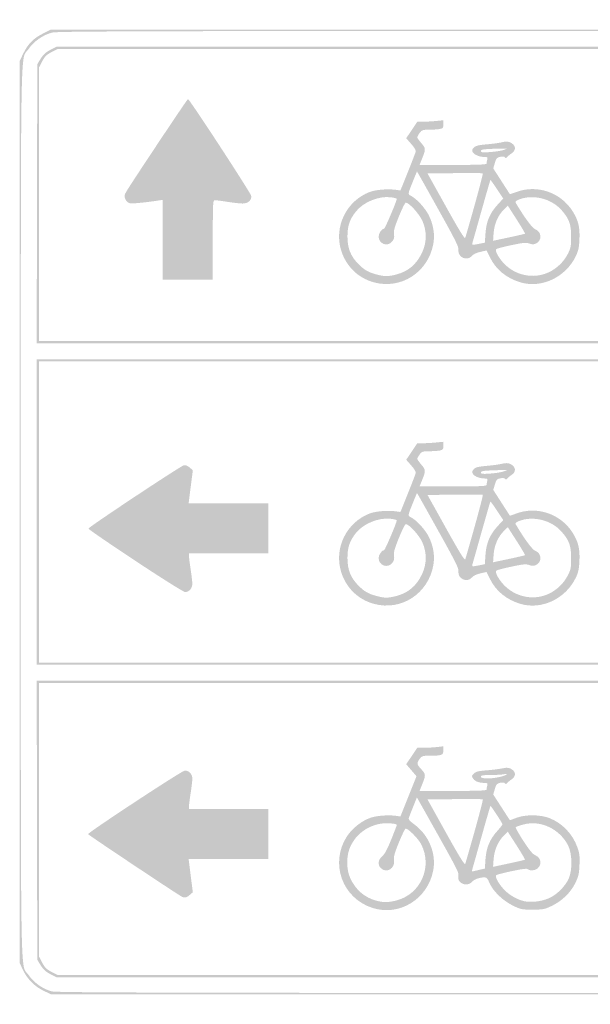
# Model space of a CAD drawing. Header units: inches. Extents: x -0.5 to 0.5, y -0.255 to 0.255.
# Tile 1 of 3: x -0.5 to -0.204, y -0.255 to 0.255. Entities that reach past the tile are written whole.
import ezdxf

# ---------------------------------------------------------------- set-up
doc = ezdxf.new("R2010")
doc.units = ezdxf.units.IN
doc.header["$MEASUREMENT"] = 0

msp = doc.modelspace()

# ---------------------------------------------------------------- hatches: boundary and pattern name
h = msp.add_hatch(color=7)
edge = h.paths.add_edge_path()
edge.add_spline(control_points=[(-0.48748, -0.24797), (-0.49214, -0.24577), (-0.49606, -0.24185), (-0.49827, -0.23719)], knot_values=[0, 0, 0, 0, 1, 1, 1, 1], degree=3, periodic=0)
edge.add_line((-0.49827, -0.23719), (-0.5, -0.23353))
edge.add_line((-0.5, -0.23353), (-0.5, 0))
edge.add_line((-0.5, 0), (-0.5, 0.23353))
edge.add_line((-0.5, 0.23353), (-0.4983, 0.23706))
edge.add_spline(control_points=[(-0.4983, 0.23706), (-0.49583, 0.24222), (-0.49295, 0.24521), (-0.48814, 0.24762)], knot_values=[0, 0, 0, 0, 1, 1, 1, 1], degree=3, periodic=0)
edge.add_line((-0.48814, 0.24762), (-0.48396, 0.24971))
edge.add_line((-0.48396, 0.24971), (-0.00007, 0.24971))
edge.add_line((-0.00007, 0.24971), (0.48382, 0.2497))
edge.add_line((0.48382, 0.2497), (0.48748, 0.24797))
edge.add_spline(control_points=[(0.48748, 0.24797), (0.49214, 0.24577), (0.49606, 0.24185), (0.49827, 0.23719)], knot_values=[0, 0, 0, 0, 1, 1, 1, 1], degree=3, periodic=0)
edge.add_line((0.49827, 0.23719), (0.5, 0.23353))
edge.add_line((0.5, 0.23353), (0.5, 0))
edge.add_line((0.5, 0), (0.5, -0.23353))
edge.add_line((0.5, -0.23353), (0.49827, -0.23719))
edge.add_spline(control_points=[(0.49827, -0.23719), (0.49606, -0.24185), (0.49214, -0.24577), (0.48748, -0.24797)], knot_values=[0, 0, 0, 0, 1, 1, 1, 1], degree=3, periodic=0)
edge.add_line((0.48748, -0.24797), (0.48382, -0.2497))
edge.add_line((0.48382, -0.2497), (0, -0.2497))
edge.add_line((0, -0.2497), (-0.48382, -0.2497))
edge.add_line((-0.48382, -0.2497), (-0.48748, -0.24797))
edge = h.paths.add_edge_path(flags=0)
edge.add_spline(control_points=[(0.48326, -0.24822), (0.48795, -0.24702), (0.49271, -0.24368), (0.49542, -0.2397), (0.49977, -0.23331), (0.49941, -0.2549), (0.49941, 0), (0.49941, 0.2549), (0.49977, 0.23331), (0.49542, 0.2397), (0.49271, 0.24368), (0.48795, 0.24702), (0.48326, 0.24822), (0.48013, 0.24902), (0.42797, 0.24912), (0, 0.24912), (-0.42797, 0.24912), (-0.48013, 0.24902), (-0.48326, 0.24822), (-0.48795, 0.24702), (-0.49271, 0.24368), (-0.49542, 0.2397), (-0.49977, 0.23331), (-0.49941, 0.2549), (-0.49941, 0), (-0.49941, -0.2549), (-0.49977, -0.23331), (-0.49542, -0.2397), (-0.49277, -0.24359), (-0.48798, -0.24701), (-0.48353, -0.24819), (-0.48071, -0.24893), (-0.4182, -0.24905), (-0.00027, -0.24908), (0.42802, -0.24911), (0.48013, -0.24902), (0.48326, -0.24822)], knot_values=[0, 0, 0, 0, 1, 1, 1, 2, 2, 2, 3, 3, 3, 4, 4, 4, 5, 5, 5, 6, 6, 6, 7, 7, 7, 8, 8, 8, 9, 9, 9, 10, 10, 10, 11, 11, 11, 12, 12, 12, 12], degree=3, periodic=0)
h = msp.add_hatch(color=7)
edge = h.paths.add_edge_path()
edge.add_line((-0.49104, 0.15961), (-0.49088, 0.23186))
edge.add_line((-0.49088, 0.23186), (-0.48911, 0.23473))
edge.add_spline(control_points=[(-0.48911, 0.23473), (-0.48782, 0.23681), (-0.48648, 0.23804), (-0.48419, 0.23924)], knot_values=[0, 0, 0, 0, 1, 1, 1, 1], degree=3, periodic=0)
edge.add_line((-0.48419, 0.23924), (-0.48104, 0.24088))
edge.add_line((-0.48104, 0.24088), (0, 0.24088))
edge.add_line((0, 0.24088), (0.48104, 0.24088))
edge.add_line((0.48104, 0.24088), (0.48419, 0.23924))
edge.add_spline(control_points=[(0.48419, 0.23924), (0.48648, 0.23804), (0.48782, 0.23681), (0.48911, 0.23473)], knot_values=[0, 0, 0, 0, 1, 1, 1, 1], degree=3, periodic=0)
edge.add_line((0.48911, 0.23473), (0.49088, 0.23186))
edge.add_line((0.49088, 0.23186), (0.49104, 0.15961))
edge.add_line((0.49104, 0.15961), (0.49119, 0.08735))
edge.add_line((0.49119, 0.08735), (0, 0.08735))
edge.add_line((0, 0.08735), (-0.49119, 0.08735))
edge.add_line((-0.49119, 0.08735), (-0.49104, 0.15961))
edge = h.paths.add_edge_path(flags=0)
edge.add_line((0.49, 0.15934), (0.49, 0.23016))
edge.add_line((0.49, 0.23016), (0.48836, 0.23329))
edge.add_spline(control_points=[(0.48836, 0.23329), (0.48704, 0.23583), (0.48613, 0.23674), (0.48359, 0.23807)], knot_values=[0, 0, 0, 0, 1, 1, 1, 1], degree=3, periodic=0)
edge.add_line((0.48359, 0.23807), (0.48045, 0.23971))
edge.add_line((0.48045, 0.23971), (0, 0.23971))
edge.add_line((0, 0.23971), (-0.48045, 0.23971))
edge.add_line((-0.48045, 0.23971), (-0.48359, 0.23807))
edge.add_spline(control_points=[(-0.48359, 0.23807), (-0.48613, 0.23674), (-0.48704, 0.23583), (-0.48836, 0.23329)], knot_values=[0, 0, 0, 0, 1, 1, 1, 1], degree=3, periodic=0)
edge.add_line((-0.48836, 0.23329), (-0.49, 0.23016))
edge.add_line((-0.49, 0.23016), (-0.49, 0.15934))
edge.add_line((-0.49, 0.15934), (-0.49, 0.08853))
edge.add_line((-0.49, 0.08853), (0, 0.08853))
edge.add_line((0, 0.08853), (0.49, 0.08853))
edge.add_line((0.49, 0.08853), (0.49, 0.15934))
h = msp.add_hatch(color=7)
edge = h.paths.add_edge_path()
edge.add_line((-0.42588, 0.14096), (-0.42588, 0.16162))
edge.add_line((-0.42588, 0.16162), (-0.42809, 0.16129))
edge.add_spline(control_points=[(-0.42809, 0.16129), (-0.43583, 0.16013), (-0.44177, 0.15958), (-0.44306, 0.1599), (-0.44397, 0.16013), (-0.44484, 0.16097), (-0.44529, 0.16204), (-0.44592, 0.16358), (-0.44585, 0.16407), (-0.44471, 0.16602), (-0.44204, 0.17055), (-0.41322, 0.21381), (-0.41286, 0.21382), (-0.41211, 0.21383), (-0.38037, 0.16526), (-0.38013, 0.16373), (-0.37978, 0.1615), (-0.38176, 0.1597), (-0.38456, 0.15972), (-0.38577, 0.15972), (-0.38928, 0.16011), (-0.39235, 0.16059), (-0.39543, 0.16106), (-0.3984, 0.16145), (-0.39897, 0.16146), (-0.39993, 0.16147), (-0.4, 0.1601), (-0.4, 0.14088)], knot_values=[0, 0, 0, 0, 1, 1, 1, 2, 2, 2, 3, 3, 3, 4, 4, 4, 5, 5, 5, 6, 6, 6, 7, 7, 7, 8, 8, 8, 9, 9, 9, 9], degree=3, periodic=0)
edge.add_line((-0.4, 0.14088), (-0.4, 0.12029))
edge.add_line((-0.4, 0.12029), (-0.41294, 0.12029))
edge.add_line((-0.41294, 0.12029), (-0.42588, 0.12029))
edge.add_line((-0.42588, 0.12029), (-0.42588, 0.14096))
h = msp.add_hatch(color=7)
edge = h.paths.add_edge_path()
edge.add_spline(control_points=[(-0.31646, 0.11888), (-0.32474, 0.12111), (-0.33098, 0.12717), (-0.33354, 0.13548), (-0.33732, 0.1477), (-0.33082, 0.16103), (-0.31882, 0.16567), (-0.31559, 0.16692), (-0.30919, 0.16742), (-0.3048, 0.16677)], knot_values=[0, 0, 0, 0, 1, 1, 1, 2, 2, 2, 3, 3, 3, 3], degree=3, periodic=0)
edge.add_line((-0.3048, 0.16677), (-0.30283, 0.16647))
edge.add_line((-0.30283, 0.16647), (-0.29904, 0.17588))
edge.add_spline(control_points=[(-0.29904, 0.17588), (-0.29696, 0.18106), (-0.29513, 0.18582), (-0.29496, 0.18647), (-0.29475, 0.18729), (-0.29545, 0.18855), (-0.29725, 0.19058)], knot_values=[0, 0, 0, 0, 1, 1, 1, 2, 2, 2, 2], degree=3, periodic=0)
edge.add_line((-0.29725, 0.19058), (-0.29984, 0.19352))
edge.add_line((-0.29984, 0.19352), (-0.29696, 0.19779))
edge.add_line((-0.29696, 0.19779), (-0.29408, 0.20206))
edge.add_line((-0.29408, 0.20206), (-0.29131, 0.20206))
edge.add_spline(control_points=[(-0.29131, 0.20206), (-0.28978, 0.20207), (-0.28674, 0.20224), (-0.28456, 0.20244)], knot_values=[0, 0, 0, 0, 1, 1, 1, 1], degree=3, periodic=0)
edge.add_line((-0.28456, 0.20244), (-0.28059, 0.20282))
edge.add_line((-0.28059, 0.20282), (-0.28059, 0.20075))
edge.add_spline(control_points=[(-0.28059, 0.20075), (-0.28059, 0.1989), (-0.28079, 0.19864), (-0.28243, 0.19831), (-0.28344, 0.19811), (-0.28593, 0.19794), (-0.28797, 0.19794), (-0.2914, 0.19794), (-0.29178, 0.19781), (-0.2929, 0.19623), (-0.29357, 0.19529), (-0.29412, 0.19428), (-0.29412, 0.19399), (-0.29412, 0.19369), (-0.29316, 0.19233), (-0.29199, 0.19097), (-0.28966, 0.18823), (-0.28964, 0.18783), (-0.29167, 0.18279)], knot_values=[0, 0, 0, 0, 1, 1, 1, 2, 2, 2, 3, 3, 3, 4, 4, 4, 5, 5, 5, 6, 6, 6, 6], degree=3, periodic=0)
edge.add_line((-0.29167, 0.18279), (-0.29292, 0.17971))
edge.add_line((-0.29292, 0.17971), (-0.27558, 0.17971))
edge.add_spline(control_points=[(-0.27558, 0.17971), (-0.2621, 0.17971), (-0.25823, 0.17987), (-0.25823, 0.18044), (-0.25822, 0.18085), (-0.25806, 0.18177), (-0.25786, 0.1825), (-0.25756, 0.18365), (-0.25773, 0.18382), (-0.25926, 0.18382), (-0.26184, 0.18382), (-0.26465, 0.18496), (-0.26537, 0.18631), (-0.26588, 0.18726), (-0.26576, 0.18773), (-0.2648, 0.1887), (-0.26386, 0.18964), (-0.26245, 0.18999), (-0.25812, 0.19036), (-0.25511, 0.19062), (-0.25159, 0.1911), (-0.25029, 0.19143), (-0.24771, 0.19208), (-0.24613, 0.19181), (-0.24456, 0.19043), (-0.24301, 0.18907), (-0.24327, 0.18696), (-0.24515, 0.18576), (-0.24604, 0.18519), (-0.24709, 0.18432), (-0.24749, 0.18383), (-0.24802, 0.18318), (-0.24833, 0.18312), (-0.24867, 0.18363), (-0.24897, 0.18408), (-0.24983, 0.18418), (-0.25112, 0.18391), (-0.25289, 0.18355), (-0.25321, 0.18318), (-0.25394, 0.1807)], knot_values=[0, 0, 0, 0, 1, 1, 1, 2, 2, 2, 3, 3, 3, 4, 4, 4, 5, 5, 5, 6, 6, 6, 7, 7, 7, 8, 8, 8, 9, 9, 9, 10, 10, 10, 11, 11, 11, 12, 12, 12, 13, 13, 13, 13], degree=3, periodic=0)
edge.add_line((-0.25394, 0.1807), (-0.25475, 0.1779))
edge.add_line((-0.25475, 0.1779), (-0.2505, 0.1713))
edge.add_spline(control_points=[(-0.2505, 0.1713), (-0.24816, 0.16767), (-0.24621, 0.16465), (-0.24617, 0.16457), (-0.24614, 0.1645), (-0.24469, 0.16498), (-0.24297, 0.16563), (-0.23218, 0.16973), (-0.21983, 0.16555), (-0.21363, 0.15569), (-0.21073, 0.15109), (-0.20983, 0.14737), (-0.21012, 0.14126), (-0.21032, 0.13694), (-0.21069, 0.13522), (-0.21199, 0.1325), (-0.21723, 0.12157), (-0.2297, 0.11565), (-0.24063, 0.11889), (-0.24785, 0.12103), (-0.25334, 0.12549), (-0.2564, 0.1317)], knot_values=[0, 0, 0, 0, 1, 1, 1, 2, 2, 2, 3, 3, 3, 4, 4, 4, 5, 5, 5, 6, 6, 6, 7, 7, 7, 7], degree=3, periodic=0)
edge.add_line((-0.2564, 0.1317), (-0.25823, 0.13543))
edge.add_line((-0.25823, 0.13543), (-0.26148, 0.13468))
edge.add_spline(control_points=[(-0.26148, 0.13468), (-0.26348, 0.13421), (-0.26514, 0.13341), (-0.2658, 0.1326), (-0.26825, 0.12957), (-0.27336, 0.13191), (-0.27278, 0.1358), (-0.27258, 0.13719), (-0.27438, 0.14084), (-0.28191, 0.15435), (-0.28707, 0.16361), (-0.29196, 0.17234), (-0.29278, 0.17377)], knot_values=[0, 0, 0, 0, 1, 1, 1, 2, 2, 2, 3, 3, 3, 4, 4, 4, 4], degree=3, periodic=0)
edge.add_line((-0.29278, 0.17377), (-0.29427, 0.17636))
edge.add_line((-0.29427, 0.17636), (-0.29624, 0.17149))
edge.add_spline(control_points=[(-0.29624, 0.17149), (-0.29915, 0.16428), (-0.29911, 0.16459), (-0.29718, 0.16359), (-0.29443, 0.16217), (-0.29002, 0.15733), (-0.2882, 0.15375), (-0.28576, 0.14892), (-0.28491, 0.14362), (-0.28581, 0.13875), (-0.2885, 0.12415), (-0.30244, 0.11512), (-0.31646, 0.11888)], knot_values=[0, 0, 0, 0, 1, 1, 1, 2, 2, 2, 3, 3, 3, 4, 4, 4, 4], degree=3, periodic=0)
edge = h.paths.add_edge_path(flags=0)
edge.add_spline(control_points=[(-0.30498, 0.12297), (-0.29876, 0.12458), (-0.29457, 0.12814), (-0.29162, 0.13431), (-0.28915, 0.13948), (-0.2891, 0.14549), (-0.29147, 0.15077), (-0.29315, 0.15452), (-0.29877, 0.1606), (-0.30014, 0.16015), (-0.30052, 0.16002), (-0.30211, 0.15676), (-0.30367, 0.1529), (-0.30591, 0.14736), (-0.30644, 0.14544), (-0.30617, 0.1438), (-0.3059, 0.1422), (-0.30611, 0.14134), (-0.30707, 0.14012), (-0.30945, 0.13709), (-0.31412, 0.13876), (-0.31412, 0.14265), (-0.31412, 0.14431), (-0.3124, 0.14676), (-0.31124, 0.14676), (-0.31078, 0.14676), (-0.3047, 0.1611), (-0.3047, 0.16216), (-0.3047, 0.16238), (-0.30612, 0.16274), (-0.30785, 0.16296), (-0.31405, 0.16373), (-0.32201, 0.16047), (-0.32589, 0.15557), (-0.32914, 0.15147), (-0.33025, 0.14819), (-0.33026, 0.14265), (-0.33027, 0.13656), (-0.3286, 0.13239), (-0.32452, 0.12831), (-0.32148, 0.12528), (-0.31948, 0.12414), (-0.31516, 0.12297), (-0.31109, 0.12187), (-0.3092, 0.12187), (-0.30498, 0.12297)], knot_values=[0, 0, 0, 0, 1, 1, 1, 2, 2, 2, 3, 3, 3, 4, 4, 4, 5, 5, 5, 6, 6, 6, 7, 7, 7, 8, 8, 8, 9, 9, 9, 10, 10, 10, 11, 11, 11, 12, 12, 12, 13, 13, 13, 14, 14, 14, 15, 15, 15, 15], degree=3, periodic=0)
edge = h.paths.add_edge_path(flags=0)
edge.add_spline(control_points=[(-0.22616, 0.12405), (-0.22193, 0.12599), (-0.21822, 0.12954), (-0.21614, 0.13365), (-0.21459, 0.13672), (-0.21441, 0.13762), (-0.21442, 0.14265), (-0.21443, 0.14902), (-0.21546, 0.15184), (-0.21941, 0.15632), (-0.22472, 0.16236), (-0.23435, 0.16469), (-0.24166, 0.1617), (-0.24298, 0.16117), (-0.24347, 0.16066), (-0.24317, 0.16016), (-0.23853, 0.15235), (-0.23455, 0.14696), (-0.23298, 0.14637), (-0.22961, 0.1451), (-0.22941, 0.14048), (-0.23266, 0.139), (-0.23382, 0.13848), (-0.23463, 0.13848), (-0.23611, 0.13902), (-0.23776, 0.13961), (-0.23918, 0.13948), (-0.24535, 0.13817), (-0.24936, 0.13732), (-0.2529, 0.1364), (-0.2532, 0.13611), (-0.25398, 0.13539), (-0.25226, 0.13203), (-0.24963, 0.12911), (-0.24364, 0.12248), (-0.23409, 0.12042), (-0.22616, 0.12405)], knot_values=[0, 0, 0, 0, 1, 1, 1, 2, 2, 2, 3, 3, 3, 4, 4, 4, 5, 5, 5, 6, 6, 6, 7, 7, 7, 8, 8, 8, 9, 9, 9, 10, 10, 10, 11, 11, 11, 12, 12, 12, 12], degree=3, periodic=0)
edge = h.paths.add_edge_path(flags=0)
edge.add_spline(control_points=[(-0.25877, 0.14443), (-0.25835, 0.15049), (-0.2565, 0.15479), (-0.25239, 0.15926)], knot_values=[0, 0, 0, 0, 1, 1, 1, 1], degree=3, periodic=0)
edge.add_line((-0.25239, 0.15926), (-0.24957, 0.16231))
edge.add_line((-0.24957, 0.16231), (-0.25282, 0.16719))
edge.add_spline(control_points=[(-0.25282, 0.16719), (-0.25461, 0.16988), (-0.25614, 0.17199), (-0.25624, 0.1719), (-0.25633, 0.17181), (-0.25842, 0.16459), (-0.26088, 0.15586), (-0.26333, 0.14714), (-0.26547, 0.13957), (-0.26563, 0.13905), (-0.26588, 0.1382), (-0.26556, 0.13817), (-0.26251, 0.13878)], knot_values=[0, 0, 0, 0, 1, 1, 1, 2, 2, 2, 3, 3, 3, 4, 4, 4, 4], degree=3, periodic=0)
edge.add_line((-0.26251, 0.13878), (-0.25912, 0.13946))
edge.add_line((-0.25912, 0.13946), (-0.25877, 0.14443))
edge = h.paths.add_edge_path(flags=0)
edge.add_spline(control_points=[(-0.23833, 0.14412), (-0.2382, 0.14425), (-0.24014, 0.14757), (-0.24265, 0.15148)], knot_values=[0, 0, 0, 0, 1, 1, 1, 1], degree=3, periodic=0)
edge.add_line((-0.24265, 0.15148), (-0.24722, 0.1586))
edge.add_line((-0.24722, 0.1586), (-0.24922, 0.15666))
edge.add_spline(control_points=[(-0.24922, 0.15666), (-0.25223, 0.15375), (-0.25423, 0.14919), (-0.25457, 0.14446)], knot_values=[0, 0, 0, 0, 1, 1, 1, 1], degree=3, periodic=0)
edge.add_line((-0.25457, 0.14446), (-0.25485, 0.14043))
edge.add_line((-0.25485, 0.14043), (-0.24672, 0.14215))
edge.add_spline(control_points=[(-0.24672, 0.14215), (-0.24224, 0.1431), (-0.23847, 0.14398), (-0.23833, 0.14412)], knot_values=[0, 0, 0, 0, 1, 1, 1, 1], degree=3, periodic=0)
edge = h.paths.add_edge_path(flags=0)
edge.add_spline(control_points=[(-0.26437, 0.15902), (-0.26191, 0.16786), (-0.26001, 0.17521), (-0.26015, 0.17535), (-0.2603, 0.17549), (-0.2668, 0.17554), (-0.27461, 0.17545)], knot_values=[0, 0, 0, 0, 1, 1, 1, 2, 2, 2, 2], degree=3, periodic=0)
edge.add_line((-0.27461, 0.17545), (-0.2888, 0.17529))
edge.add_line((-0.2888, 0.17529), (-0.27925, 0.15814))
edge.add_spline(control_points=[(-0.27925, 0.15814), (-0.27239, 0.14581), (-0.26959, 0.14126), (-0.26928, 0.14196), (-0.26904, 0.1425), (-0.26684, 0.15017), (-0.26437, 0.15902)], knot_values=[0, 0, 0, 0, 1, 1, 1, 2, 2, 2, 2], degree=3, periodic=0)
edge = h.paths.add_edge_path(flags=0)
edge.add_spline(control_points=[(-0.2498, 0.18734), (-0.24855, 0.18772), (-0.24763, 0.18809), (-0.24774, 0.18817), (-0.24785, 0.18825), (-0.25092, 0.18821), (-0.25456, 0.18807), (-0.25997, 0.18786), (-0.26118, 0.18765), (-0.26118, 0.18692), (-0.26118, 0.18617), (-0.26044, 0.18608), (-0.25662, 0.18634), (-0.25411, 0.18652), (-0.25104, 0.18697), (-0.2498, 0.18734)], knot_values=[0, 0, 0, 0, 1, 1, 1, 2, 2, 2, 3, 3, 3, 4, 4, 4, 5, 5, 5, 5], degree=3, periodic=0)
h = msp.add_hatch(color=7)
h.paths.add_polyline_path([(-0.49118, 0), (-0.49118, 0.07912), (0, 0.07912), (0.49118, 0.07912), (0.49118, 0), (0.49118, -0.07912), (0, -0.07912), (-0.49118, -0.07912), (-0.49118, 0)])
h.paths.add_polyline_path([(0.49, 0), (0.49, 0.07794), (0, 0.07794), (-0.49, 0.07794), (-0.49, 0), (-0.49, -0.07794), (0, -0.07794), (0.49, -0.07794), (0.49, 0)], flags=0)
h = msp.add_hatch(color=7)
edge = h.paths.add_edge_path()
edge.add_spline(control_points=[(-0.31646, -0.04759), (-0.32474, -0.04536), (-0.33098, -0.0393), (-0.33354, -0.03099), (-0.33732, -0.01877), (-0.33082, -0.00544), (-0.31882, -0.0008), (-0.31559, 0.00045), (-0.30919, 0.00095), (-0.3048, 0.00029)], knot_values=[0, 0, 0, 0, 1, 1, 1, 2, 2, 2, 3, 3, 3, 3], degree=3, periodic=0)
edge.add_line((-0.3048, 0.00029), (-0.30283, 0))
edge.add_line((-0.30283, 0), (-0.29904, 0.00941))
edge.add_spline(control_points=[(-0.29904, 0.00941), (-0.29696, 0.01459), (-0.29513, 0.01935), (-0.29496, 0.02), (-0.29475, 0.02082), (-0.29545, 0.02208), (-0.29725, 0.02411)], knot_values=[0, 0, 0, 0, 1, 1, 1, 2, 2, 2, 2], degree=3, periodic=0)
edge.add_line((-0.29725, 0.02411), (-0.29984, 0.02705))
edge.add_line((-0.29984, 0.02705), (-0.29696, 0.03132))
edge.add_line((-0.29696, 0.03132), (-0.29408, 0.03559))
edge.add_line((-0.29408, 0.03559), (-0.29131, 0.03559))
edge.add_spline(control_points=[(-0.29131, 0.03559), (-0.28978, 0.03559), (-0.28674, 0.03577), (-0.28456, 0.03597)], knot_values=[0, 0, 0, 0, 1, 1, 1, 1], degree=3, periodic=0)
edge.add_line((-0.28456, 0.03597), (-0.28059, 0.03635))
edge.add_line((-0.28059, 0.03635), (-0.28059, 0.03428))
edge.add_spline(control_points=[(-0.28059, 0.03428), (-0.28059, 0.03243), (-0.28079, 0.03217), (-0.28243, 0.03184), (-0.28344, 0.03164), (-0.28593, 0.03147), (-0.28797, 0.03147), (-0.2914, 0.03147), (-0.29178, 0.03134), (-0.2929, 0.02976), (-0.29357, 0.02882), (-0.29412, 0.02781), (-0.29412, 0.02752), (-0.29412, 0.02722), (-0.29316, 0.02586), (-0.29199, 0.0245), (-0.28966, 0.02176), (-0.28964, 0.02136), (-0.29167, 0.01632)], knot_values=[0, 0, 0, 0, 1, 1, 1, 2, 2, 2, 3, 3, 3, 4, 4, 4, 5, 5, 5, 6, 6, 6, 6], degree=3, periodic=0)
edge.add_line((-0.29167, 0.01632), (-0.29292, 0.01324))
edge.add_line((-0.29292, 0.01324), (-0.27558, 0.01324))
edge.add_spline(control_points=[(-0.27558, 0.01324), (-0.2621, 0.01324), (-0.25823, 0.0134), (-0.25823, 0.01397), (-0.25822, 0.01437), (-0.25806, 0.0153), (-0.25786, 0.01603), (-0.25756, 0.01718), (-0.25773, 0.01735), (-0.25926, 0.01735), (-0.26184, 0.01735), (-0.26465, 0.01849), (-0.26537, 0.01984), (-0.26588, 0.02079), (-0.26576, 0.02126), (-0.2648, 0.02222), (-0.26386, 0.02317), (-0.26245, 0.02352), (-0.25812, 0.02389), (-0.25511, 0.02415), (-0.25159, 0.02463), (-0.25029, 0.02496), (-0.24771, 0.02561), (-0.24613, 0.02534), (-0.24456, 0.02396), (-0.24301, 0.02259), (-0.24327, 0.02049), (-0.24515, 0.01929), (-0.24604, 0.01872), (-0.24709, 0.01785), (-0.24749, 0.01736), (-0.24802, 0.01671), (-0.24833, 0.01665), (-0.24867, 0.01716), (-0.24897, 0.01761), (-0.24983, 0.01771), (-0.25112, 0.01744), (-0.25289, 0.01708), (-0.25321, 0.01671), (-0.25394, 0.01423)], knot_values=[0, 0, 0, 0, 1, 1, 1, 2, 2, 2, 3, 3, 3, 4, 4, 4, 5, 5, 5, 6, 6, 6, 7, 7, 7, 8, 8, 8, 9, 9, 9, 10, 10, 10, 11, 11, 11, 12, 12, 12, 13, 13, 13, 13], degree=3, periodic=0)
edge.add_line((-0.25394, 0.01423), (-0.25475, 0.01143))
edge.add_line((-0.25475, 0.01143), (-0.2505, 0.00483))
edge.add_spline(control_points=[(-0.2505, 0.00483), (-0.24816, 0.0012), (-0.24621, -0.00182), (-0.24617, -0.0019), (-0.24614, -0.00197), (-0.24469, -0.00149), (-0.24297, -0.00084), (-0.23218, 0.00326), (-0.21983, -0.00092), (-0.21363, -0.01078), (-0.21073, -0.01539), (-0.20983, -0.0191), (-0.21012, -0.02521), (-0.21032, -0.02953), (-0.21069, -0.03125), (-0.21199, -0.03397), (-0.21723, -0.0449), (-0.2297, -0.05082), (-0.24063, -0.04758), (-0.24785, -0.04544), (-0.25334, -0.04098), (-0.2564, -0.03477)], knot_values=[0, 0, 0, 0, 1, 1, 1, 2, 2, 2, 3, 3, 3, 4, 4, 4, 5, 5, 5, 6, 6, 6, 7, 7, 7, 7], degree=3, periodic=0)
edge.add_line((-0.2564, -0.03477), (-0.25823, -0.03104))
edge.add_line((-0.25823, -0.03104), (-0.26148, -0.03179))
edge.add_spline(control_points=[(-0.26148, -0.03179), (-0.26348, -0.03226), (-0.26514, -0.03306), (-0.2658, -0.03387), (-0.26825, -0.0369), (-0.27336, -0.03456), (-0.27278, -0.03067), (-0.27258, -0.02928), (-0.27438, -0.02563), (-0.28191, -0.01212), (-0.28707, -0.00287), (-0.29196, 0.00587), (-0.29278, 0.0073)], knot_values=[0, 0, 0, 0, 1, 1, 1, 2, 2, 2, 3, 3, 3, 4, 4, 4, 4], degree=3, periodic=0)
edge.add_line((-0.29278, 0.0073), (-0.29427, 0.00989))
edge.add_line((-0.29427, 0.00989), (-0.29624, 0.00502))
edge.add_spline(control_points=[(-0.29624, 0.00502), (-0.29915, -0.0022), (-0.29911, -0.00188), (-0.29718, -0.00288), (-0.29443, -0.0043), (-0.29002, -0.00914), (-0.2882, -0.01272), (-0.28576, -0.01755), (-0.28491, -0.02285), (-0.28581, -0.02772), (-0.2885, -0.04232), (-0.30244, -0.05135), (-0.31646, -0.04759)], knot_values=[0, 0, 0, 0, 1, 1, 1, 2, 2, 2, 3, 3, 3, 4, 4, 4, 4], degree=3, periodic=0)
edge = h.paths.add_edge_path(flags=0)
edge.add_spline(control_points=[(-0.30498, -0.0435), (-0.29876, -0.04189), (-0.29457, -0.03833), (-0.29162, -0.03216), (-0.28915, -0.02699), (-0.2891, -0.02098), (-0.29147, -0.0157), (-0.29315, -0.01195), (-0.29877, -0.00587), (-0.30014, -0.00632), (-0.30052, -0.00645), (-0.30211, -0.00971), (-0.30367, -0.01357), (-0.30591, -0.01911), (-0.30644, -0.02103), (-0.30617, -0.02267), (-0.3059, -0.02427), (-0.30611, -0.02514), (-0.30707, -0.02635), (-0.30945, -0.02938), (-0.31412, -0.02771), (-0.31412, -0.02382), (-0.31412, -0.02216), (-0.3124, -0.01971), (-0.31124, -0.01971), (-0.31078, -0.01971), (-0.3047, -0.00537), (-0.3047, -0.00431), (-0.3047, -0.00409), (-0.30612, -0.00373), (-0.30785, -0.00352), (-0.31405, -0.00274), (-0.32201, -0.006), (-0.32589, -0.0109), (-0.32914, -0.015), (-0.33025, -0.01828), (-0.33026, -0.02382), (-0.33027, -0.02991), (-0.3286, -0.03408), (-0.32452, -0.03816), (-0.32148, -0.04119), (-0.31948, -0.04234), (-0.31516, -0.0435), (-0.31109, -0.0446), (-0.3092, -0.0446), (-0.30498, -0.0435)], knot_values=[0, 0, 0, 0, 1, 1, 1, 2, 2, 2, 3, 3, 3, 4, 4, 4, 5, 5, 5, 6, 6, 6, 7, 7, 7, 8, 8, 8, 9, 9, 9, 10, 10, 10, 11, 11, 11, 12, 12, 12, 13, 13, 13, 14, 14, 14, 15, 15, 15, 15], degree=3, periodic=0)
edge = h.paths.add_edge_path(flags=0)
edge.add_spline(control_points=[(-0.22616, -0.04242), (-0.22193, -0.04048), (-0.21822, -0.03693), (-0.21614, -0.03282), (-0.21459, -0.02975), (-0.21441, -0.02885), (-0.21442, -0.02382), (-0.21443, -0.01745), (-0.21546, -0.01463), (-0.21941, -0.01015), (-0.22472, -0.00411), (-0.23435, -0.00178), (-0.24166, -0.00477), (-0.24298, -0.0053), (-0.24347, -0.00581), (-0.24317, -0.00631), (-0.23853, -0.01412), (-0.23455, -0.01951), (-0.23298, -0.0201), (-0.22961, -0.02137), (-0.22941, -0.02599), (-0.23266, -0.02747), (-0.23382, -0.028), (-0.23463, -0.02799), (-0.23611, -0.02746), (-0.23776, -0.02686), (-0.23918, -0.02699), (-0.24535, -0.0283), (-0.24936, -0.02915), (-0.2529, -0.03007), (-0.2532, -0.03036), (-0.25398, -0.03108), (-0.25226, -0.03444), (-0.24963, -0.03736), (-0.24364, -0.04399), (-0.23409, -0.04605), (-0.22616, -0.04242)], knot_values=[0, 0, 0, 0, 1, 1, 1, 2, 2, 2, 3, 3, 3, 4, 4, 4, 5, 5, 5, 6, 6, 6, 7, 7, 7, 8, 8, 8, 9, 9, 9, 10, 10, 10, 11, 11, 11, 12, 12, 12, 12], degree=3, periodic=0)
edge = h.paths.add_edge_path(flags=0)
edge.add_spline(control_points=[(-0.25877, -0.02204), (-0.25835, -0.01598), (-0.2565, -0.01168), (-0.25239, -0.00721)], knot_values=[0, 0, 0, 0, 1, 1, 1, 1], degree=3, periodic=0)
edge.add_line((-0.25239, -0.00721), (-0.24957, -0.00416))
edge.add_line((-0.24957, -0.00416), (-0.25282, 0.00072))
edge.add_spline(control_points=[(-0.25282, 0.00072), (-0.25461, 0.0034), (-0.25614, 0.00552), (-0.25624, 0.00543), (-0.25633, 0.00534), (-0.25842, -0.00188), (-0.26088, -0.01061), (-0.26333, -0.01933), (-0.26547, -0.0269), (-0.26563, -0.02742), (-0.26588, -0.02827), (-0.26556, -0.0283), (-0.26251, -0.02769)], knot_values=[0, 0, 0, 0, 1, 1, 1, 2, 2, 2, 3, 3, 3, 4, 4, 4, 4], degree=3, periodic=0)
edge.add_line((-0.26251, -0.02769), (-0.25912, -0.02701))
edge.add_line((-0.25912, -0.02701), (-0.25877, -0.02204))
edge = h.paths.add_edge_path(flags=0)
edge.add_spline(control_points=[(-0.23833, -0.02235), (-0.2382, -0.02222), (-0.24014, -0.0189), (-0.24265, -0.01499)], knot_values=[0, 0, 0, 0, 1, 1, 1, 1], degree=3, periodic=0)
edge.add_line((-0.24265, -0.01499), (-0.24722, -0.00787))
edge.add_line((-0.24722, -0.00787), (-0.24922, -0.00981))
edge.add_spline(control_points=[(-0.24922, -0.00981), (-0.25223, -0.01272), (-0.25423, -0.01729), (-0.25457, -0.02201)], knot_values=[0, 0, 0, 0, 1, 1, 1, 1], degree=3, periodic=0)
edge.add_line((-0.25457, -0.02201), (-0.25485, -0.02604))
edge.add_line((-0.25485, -0.02604), (-0.24672, -0.02432))
edge.add_spline(control_points=[(-0.24672, -0.02432), (-0.24224, -0.02337), (-0.23847, -0.02249), (-0.23833, -0.02235)], knot_values=[0, 0, 0, 0, 1, 1, 1, 1], degree=3, periodic=0)
edge = h.paths.add_edge_path(flags=0)
edge.add_spline(control_points=[(-0.26437, -0.00745), (-0.26191, 0.00139), (-0.26001, 0.00874), (-0.26015, 0.00888), (-0.2603, 0.00902), (-0.2668, 0.00907), (-0.27461, 0.00898)], knot_values=[0, 0, 0, 0, 1, 1, 1, 2, 2, 2, 2], degree=3, periodic=0)
edge.add_line((-0.27461, 0.00898), (-0.2888, 0.00882))
edge.add_line((-0.2888, 0.00882), (-0.27925, -0.00833))
edge.add_spline(control_points=[(-0.27925, -0.00833), (-0.27239, -0.02066), (-0.26959, -0.02521), (-0.26928, -0.02451), (-0.26904, -0.02397), (-0.26684, -0.0163), (-0.26437, -0.00745)], knot_values=[0, 0, 0, 0, 1, 1, 1, 2, 2, 2, 2], degree=3, periodic=0)
edge = h.paths.add_edge_path(flags=0)
edge.add_spline(control_points=[(-0.2498, 0.02087), (-0.24855, 0.02125), (-0.24763, 0.02162), (-0.24774, 0.0217), (-0.24785, 0.02178), (-0.25092, 0.02173), (-0.25456, 0.02159), (-0.25997, 0.02139), (-0.26118, 0.02118), (-0.26118, 0.02045), (-0.26118, 0.0197), (-0.26044, 0.01961), (-0.25662, 0.01987), (-0.25411, 0.02005), (-0.25104, 0.0205), (-0.2498, 0.02087)], knot_values=[0, 0, 0, 0, 1, 1, 1, 2, 2, 2, 3, 3, 3, 4, 4, 4, 5, 5, 5, 5], degree=3, periodic=0)
h = msp.add_hatch(color=7)
edge = h.paths.add_edge_path()
edge.add_spline(control_points=[(-0.44002, -0.02533), (-0.45343, -0.01645), (-0.46441, -0.00892), (-0.46441, -0.0086), (-0.46441, -0.00785), (-0.41686, 0.0237), (-0.41505, 0.02416), (-0.41411, 0.02439), (-0.41318, 0.02405), (-0.41201, 0.02305)], knot_values=[0, 0, 0, 0, 1, 1, 1, 2, 2, 2, 3, 3, 3, 3], degree=3, periodic=0)
edge.add_line((-0.41201, 0.02305), (-0.41033, 0.02161))
edge.add_line((-0.41033, 0.02161), (-0.41108, 0.0158))
edge.add_spline(control_points=[(-0.41108, 0.0158), (-0.41149, 0.01261), (-0.41198, 0.00874), (-0.41217, 0.00721)], knot_values=[0, 0, 0, 0, 1, 1, 1, 1], degree=3, periodic=0)
edge.add_line((-0.41217, 0.00721), (-0.41252, 0.00441))
edge.add_line((-0.41252, 0.00441), (-0.39185, 0.00441))
edge.add_line((-0.39185, 0.00441), (-0.37118, 0.00441))
edge.add_line((-0.37118, 0.00441), (-0.37118, -0.00853))
edge.add_line((-0.37118, -0.00853), (-0.37118, -0.02147))
edge.add_line((-0.37118, -0.02147), (-0.39176, -0.02147))
edge.add_line((-0.39176, -0.02147), (-0.41235, -0.02147))
edge.add_line((-0.41235, -0.02147), (-0.41234, -0.02279))
edge.add_spline(control_points=[(-0.41234, -0.02279), (-0.41234, -0.02352), (-0.41194, -0.02663), (-0.41147, -0.02971), (-0.411, -0.03278), (-0.4106, -0.03615), (-0.4106, -0.03721), (-0.41059, -0.03945), (-0.41233, -0.04147), (-0.41428, -0.04147), (-0.41505, -0.04147), (-0.42603, -0.03458), (-0.44002, -0.02533)], knot_values=[0, 0, 0, 0, 1, 1, 1, 2, 2, 2, 3, 3, 3, 4, 4, 4, 4], degree=3, periodic=0)
h = msp.add_hatch(color=7)
edge = h.paths.add_edge_path()
edge.add_spline(control_points=[(-0.48419, -0.23924), (-0.48648, -0.23804), (-0.48782, -0.23681), (-0.48911, -0.23473)], knot_values=[0, 0, 0, 0, 1, 1, 1, 1], degree=3, periodic=0)
edge.add_line((-0.48911, -0.23473), (-0.49088, -0.23186))
edge.add_line((-0.49088, -0.23186), (-0.49104, -0.15961))
edge.add_line((-0.49104, -0.15961), (-0.49119, -0.08735))
edge.add_line((-0.49119, -0.08735), (-0.00001, -0.08735))
edge.add_line((-0.00001, -0.08735), (0.49118, -0.08735))
edge.add_line((0.49118, -0.08735), (0.49118, -0.15879))
edge.add_spline(control_points=[(0.49118, -0.15879), (0.49118, -0.20749), (0.49098, -0.23074), (0.49056, -0.23187), (0.48931, -0.23518), (0.48692, -0.23791), (0.48394, -0.23939)], knot_values=[0, 0, 0, 0, 1, 1, 1, 2, 2, 2, 2], degree=3, periodic=0)
edge.add_line((0.48394, -0.23939), (0.48095, -0.24088))
edge.add_line((0.48095, -0.24088), (-0.00005, -0.24088))
edge.add_line((-0.00005, -0.24088), (-0.48104, -0.24088))
edge.add_line((-0.48104, -0.24088), (-0.48419, -0.23924))
edge = h.paths.add_edge_path(flags=0)
edge.add_spline(control_points=[(0.48359, -0.23807), (0.48613, -0.23674), (0.48704, -0.23583), (0.48836, -0.23329)], knot_values=[0, 0, 0, 0, 1, 1, 1, 1], degree=3, periodic=0)
edge.add_line((0.48836, -0.23329), (0.49, -0.23016))
edge.add_line((0.49, -0.23016), (0.49, -0.15934))
edge.add_line((0.49, -0.15934), (0.49, -0.08853))
edge.add_line((0.49, -0.08853), (0, -0.08853))
edge.add_line((0, -0.08853), (-0.49, -0.08853))
edge.add_line((-0.49, -0.08853), (-0.49, -0.15934))
edge.add_line((-0.49, -0.15934), (-0.49, -0.23016))
edge.add_line((-0.49, -0.23016), (-0.48836, -0.23329))
edge.add_spline(control_points=[(-0.48836, -0.23329), (-0.48704, -0.23583), (-0.48613, -0.23674), (-0.48359, -0.23807)], knot_values=[0, 0, 0, 0, 1, 1, 1, 1], degree=3, periodic=0)
edge.add_line((-0.48359, -0.23807), (-0.48045, -0.23971))
edge.add_line((-0.48045, -0.23971), (0, -0.23971))
edge.add_line((0, -0.23971), (0.48045, -0.23971))
edge.add_line((0.48045, -0.23971), (0.48359, -0.23807))
h = msp.add_hatch(color=7)
edge = h.paths.add_edge_path()
edge.add_spline(control_points=[(-0.31726, -0.20501), (-0.33301, -0.19998), (-0.33951, -0.18182), (-0.33054, -0.16794), (-0.32778, -0.16367), (-0.32234, -0.1595), (-0.31772, -0.15812), (-0.31443, -0.15714), (-0.30856, -0.15679), (-0.3048, -0.15735)], knot_values=[0, 0, 0, 0, 1, 1, 1, 2, 2, 2, 3, 3, 3, 3], degree=3, periodic=0)
edge.add_line((-0.3048, -0.15735), (-0.30283, -0.15765))
edge.add_line((-0.30283, -0.15765), (-0.29867, -0.14723))
edge.add_line((-0.29867, -0.14723), (-0.29451, -0.13681))
edge.add_line((-0.29451, -0.13681), (-0.29718, -0.13371))
edge.add_line((-0.29718, -0.13371), (-0.29985, -0.1306))
edge.add_line((-0.29985, -0.1306), (-0.29696, -0.12633))
edge.add_line((-0.29696, -0.12633), (-0.29408, -0.12206))
edge.add_line((-0.29408, -0.12206), (-0.29042, -0.12205))
edge.add_spline(control_points=[(-0.29042, -0.12205), (-0.28841, -0.12205), (-0.28537, -0.12188), (-0.28368, -0.12168)], knot_values=[0, 0, 0, 0, 1, 1, 1, 1], degree=3, periodic=0)
edge.add_line((-0.28368, -0.12168), (-0.28059, -0.12131))
edge.add_line((-0.28059, -0.12131), (-0.28059, -0.12338))
edge.add_spline(control_points=[(-0.28059, -0.12338), (-0.28059, -0.12587), (-0.2813, -0.12616), (-0.28746, -0.12617), (-0.29145, -0.12618), (-0.29175, -0.12627), (-0.2929, -0.12788), (-0.29452, -0.13016), (-0.29447, -0.13049), (-0.29199, -0.13323), (-0.28964, -0.13584), (-0.28962, -0.13625), (-0.29167, -0.14132)], knot_values=[0, 0, 0, 0, 1, 1, 1, 2, 2, 2, 3, 3, 3, 4, 4, 4, 4], degree=3, periodic=0)
edge.add_line((-0.29167, -0.14132), (-0.29292, -0.14441))
edge.add_line((-0.29292, -0.14441), (-0.27558, -0.14441))
edge.add_spline(control_points=[(-0.27558, -0.14441), (-0.2621, -0.14441), (-0.25823, -0.14425), (-0.25823, -0.14368), (-0.25822, -0.14327), (-0.25806, -0.14235), (-0.25786, -0.14162), (-0.25757, -0.1405), (-0.25774, -0.14029), (-0.25898, -0.14029), (-0.26199, -0.14029), (-0.26422, -0.1395), (-0.26513, -0.13812), (-0.26601, -0.13678), (-0.26599, -0.13661), (-0.26482, -0.13544), (-0.26381, -0.13444), (-0.26252, -0.13411), (-0.25811, -0.13375), (-0.25511, -0.13351), (-0.25147, -0.13305), (-0.25004, -0.13274), (-0.24724, -0.13214), (-0.24617, -0.13232), (-0.24456, -0.13371), (-0.24301, -0.13504), (-0.24327, -0.13716), (-0.24515, -0.13836), (-0.24604, -0.13893), (-0.24709, -0.1398), (-0.24749, -0.14029), (-0.24802, -0.14094), (-0.24833, -0.14099), (-0.24867, -0.14049), (-0.24897, -0.14004), (-0.24983, -0.13994), (-0.25112, -0.1402), (-0.25289, -0.14057), (-0.25321, -0.14094), (-0.25394, -0.14344)], knot_values=[0, 0, 0, 0, 1, 1, 1, 2, 2, 2, 3, 3, 3, 4, 4, 4, 5, 5, 5, 6, 6, 6, 7, 7, 7, 8, 8, 8, 9, 9, 9, 10, 10, 10, 11, 11, 11, 12, 12, 12, 13, 13, 13, 13], degree=3, periodic=0)
edge.add_line((-0.25394, -0.14344), (-0.25477, -0.14627))
edge.add_line((-0.25477, -0.14627), (-0.25052, -0.15284))
edge.add_spline(control_points=[(-0.25052, -0.15284), (-0.24819, -0.15646), (-0.24624, -0.15947), (-0.24619, -0.15954), (-0.24614, -0.15962), (-0.24467, -0.15911), (-0.24291, -0.1584), (-0.23835, -0.15659), (-0.23044, -0.15662), (-0.22573, -0.15846), (-0.219, -0.1611), (-0.21363, -0.16671), (-0.21118, -0.17364), (-0.21008, -0.17677), (-0.2099, -0.17827), (-0.21011, -0.18281), (-0.21032, -0.18749), (-0.21062, -0.18878), (-0.21231, -0.19219), (-0.21477, -0.19716), (-0.21925, -0.20149), (-0.22455, -0.204), (-0.22821, -0.20573), (-0.22901, -0.20588), (-0.23444, -0.20588), (-0.24009, -0.20588), (-0.24056, -0.20578), (-0.24482, -0.20367), (-0.25001, -0.20111), (-0.25506, -0.19612), (-0.25683, -0.19182), (-0.25803, -0.18891), (-0.2585, -0.18873), (-0.2625, -0.18966), (-0.26372, -0.18994), (-0.2652, -0.19077), (-0.26579, -0.19151), (-0.26714, -0.19317), (-0.27009, -0.19328), (-0.27181, -0.19173), (-0.27273, -0.19089), (-0.27298, -0.1901), (-0.2728, -0.18857), (-0.27255, -0.18647), (-0.27278, -0.18604), (-0.28986, -0.15566)], knot_values=[0, 0, 0, 0, 1, 1, 1, 2, 2, 2, 3, 3, 3, 4, 4, 4, 5, 5, 5, 6, 6, 6, 7, 7, 7, 8, 8, 8, 9, 9, 9, 10, 10, 10, 11, 11, 11, 12, 12, 12, 13, 13, 13, 14, 14, 14, 15, 15, 15, 15], degree=3, periodic=0)
edge.add_line((-0.28986, -0.15566), (-0.29429, -0.14779))
edge.add_line((-0.29429, -0.14779), (-0.29624, -0.15264))
edge.add_spline(control_points=[(-0.29624, -0.15264), (-0.29732, -0.15531), (-0.29834, -0.15794), (-0.29851, -0.15847), (-0.29873, -0.15916), (-0.29789, -0.16012), (-0.29573, -0.16169), (-0.2881, -0.16724), (-0.28413, -0.17691), (-0.28587, -0.18574), (-0.28877, -0.20048), (-0.30338, -0.20945), (-0.31726, -0.20501)], knot_values=[0, 0, 0, 0, 1, 1, 1, 2, 2, 2, 3, 3, 3, 4, 4, 4, 4], degree=3, periodic=0)
edge = h.paths.add_edge_path(flags=0)
edge.add_spline(control_points=[(-0.30498, -0.20116), (-0.29233, -0.19791), (-0.28609, -0.18385), (-0.29205, -0.17207), (-0.29355, -0.16911), (-0.29905, -0.16361), (-0.30014, -0.16397), (-0.30053, -0.1641), (-0.30211, -0.16736), (-0.30367, -0.17122), (-0.30591, -0.17675), (-0.30644, -0.17868), (-0.30617, -0.18032), (-0.30547, -0.18454), (-0.31005, -0.1873), (-0.31294, -0.18441), (-0.31472, -0.18263), (-0.31446, -0.1801), (-0.31231, -0.17829), (-0.31101, -0.1772), (-0.30969, -0.17475), (-0.3076, -0.1696), (-0.30601, -0.16566), (-0.30471, -0.16225), (-0.30471, -0.16203), (-0.30471, -0.16124), (-0.31041, -0.16088), (-0.31355, -0.16147), (-0.32036, -0.16277), (-0.32586, -0.16699), (-0.32871, -0.17312), (-0.33093, -0.17789), (-0.33095, -0.18502), (-0.32875, -0.18973), (-0.326, -0.19564), (-0.32136, -0.19963), (-0.31534, -0.20125), (-0.31167, -0.20224), (-0.30911, -0.20222), (-0.30498, -0.20116)], knot_values=[0, 0, 0, 0, 1, 1, 1, 2, 2, 2, 3, 3, 3, 4, 4, 4, 5, 5, 5, 6, 6, 6, 7, 7, 7, 8, 8, 8, 9, 9, 9, 10, 10, 10, 11, 11, 11, 12, 12, 12, 13, 13, 13, 13], degree=3, periodic=0)
edge = h.paths.add_edge_path(flags=0)
edge.add_spline(control_points=[(-0.22586, -0.19994), (-0.22179, -0.19812), (-0.21759, -0.19394), (-0.21569, -0.18983), (-0.21377, -0.18568), (-0.21386, -0.17704), (-0.21587, -0.17294), (-0.22012, -0.16425), (-0.22997, -0.15945), (-0.23888, -0.16173), (-0.24095, -0.16226), (-0.24284, -0.1629), (-0.24308, -0.16314), (-0.24333, -0.16339), (-0.24158, -0.16659), (-0.23919, -0.17026), (-0.236, -0.17516), (-0.23437, -0.17713), (-0.23301, -0.1777), (-0.22855, -0.17958), (-0.22995, -0.18559), (-0.23484, -0.18559), (-0.23561, -0.18559), (-0.23652, -0.1853), (-0.23687, -0.18495), (-0.23732, -0.1845), (-0.23966, -0.18478), (-0.24508, -0.18593), (-0.24924, -0.18681), (-0.2529, -0.18775), (-0.2532, -0.18802), (-0.25402, -0.18876), (-0.25217, -0.19224), (-0.2493, -0.19535), (-0.24671, -0.19816), (-0.24274, -0.20051), (-0.23897, -0.20146), (-0.23544, -0.20235), (-0.22975, -0.20169), (-0.22586, -0.19994)], knot_values=[0, 0, 0, 0, 1, 1, 1, 2, 2, 2, 3, 3, 3, 4, 4, 4, 5, 5, 5, 6, 6, 6, 7, 7, 7, 8, 8, 8, 9, 9, 9, 10, 10, 10, 11, 11, 11, 12, 12, 12, 13, 13, 13, 13], degree=3, periodic=0)
edge = h.paths.add_edge_path(flags=0)
edge.add_line((-0.26235, -0.18537), (-0.25912, -0.18462))
edge.add_line((-0.25912, -0.18462), (-0.25877, -0.17966))
edge.add_spline(control_points=[(-0.25877, -0.17966), (-0.25835, -0.17373), (-0.25655, -0.16947), (-0.25262, -0.16509), (-0.25118, -0.16349), (-0.25, -0.16197), (-0.25, -0.16171), (-0.25, -0.16111), (-0.25599, -0.15197), (-0.25623, -0.15221), (-0.25633, -0.15231), (-0.25842, -0.15953), (-0.26088, -0.16825), (-0.26333, -0.17698), (-0.26548, -0.18458), (-0.26565, -0.18515), (-0.26582, -0.18571), (-0.26588, -0.18617), (-0.26577, -0.18615), (-0.26567, -0.18614), (-0.26413, -0.18579), (-0.26235, -0.18537)], knot_values=[0, 0, 0, 0, 1, 1, 1, 2, 2, 2, 3, 3, 3, 4, 4, 4, 5, 5, 5, 6, 6, 6, 7, 7, 7, 7], degree=3, periodic=0)
edge = h.paths.add_edge_path(flags=0)
edge.add_spline(control_points=[(-0.23834, -0.18001), (-0.23821, -0.17987), (-0.24016, -0.17656), (-0.24267, -0.17265)], knot_values=[0, 0, 0, 0, 1, 1, 1, 1], degree=3, periodic=0)
edge.add_line((-0.24267, -0.17265), (-0.24724, -0.16553))
edge.add_line((-0.24724, -0.16553), (-0.24913, -0.16737))
edge.add_spline(control_points=[(-0.24913, -0.16737), (-0.25215, -0.17029), (-0.25423, -0.17501), (-0.25457, -0.17967)], knot_values=[0, 0, 0, 0, 1, 1, 1, 1], degree=3, periodic=0)
edge.add_line((-0.25457, -0.17967), (-0.25486, -0.18372))
edge.add_line((-0.25486, -0.18372), (-0.24672, -0.18199))
edge.add_spline(control_points=[(-0.24672, -0.18199), (-0.24225, -0.18103), (-0.23848, -0.18014), (-0.23834, -0.18001)], knot_values=[0, 0, 0, 0, 1, 1, 1, 1], degree=3, periodic=0)
edge = h.paths.add_edge_path(flags=0)
edge.add_spline(control_points=[(-0.26436, -0.16511), (-0.26189, -0.15628), (-0.25999, -0.14893), (-0.26014, -0.14878), (-0.26029, -0.14863), (-0.2668, -0.14858), (-0.27461, -0.14867)], knot_values=[0, 0, 0, 0, 1, 1, 1, 2, 2, 2, 2], degree=3, periodic=0)
edge.add_line((-0.27461, -0.14867), (-0.28881, -0.14882))
edge.add_line((-0.28881, -0.14882), (-0.27926, -0.166))
edge.add_spline(control_points=[(-0.27926, -0.166), (-0.27235, -0.17841), (-0.26959, -0.18289), (-0.26928, -0.18217), (-0.26905, -0.18162), (-0.26684, -0.17395), (-0.26436, -0.16511)], knot_values=[0, 0, 0, 0, 1, 1, 1, 2, 2, 2, 2], degree=3, periodic=0)
edge = h.paths.add_edge_path(flags=0)
edge.add_spline(control_points=[(-0.25166, -0.13725), (-0.24815, -0.13648), (-0.24608, -0.1352), (-0.24934, -0.1358), (-0.25043, -0.13601), (-0.25354, -0.13618), (-0.25625, -0.13618), (-0.26024, -0.13618), (-0.26118, -0.13634), (-0.26118, -0.13706), (-0.26118, -0.13817), (-0.25628, -0.13827), (-0.25166, -0.13725)], knot_values=[0, 0, 0, 0, 1, 1, 1, 2, 2, 2, 3, 3, 3, 4, 4, 4, 4], degree=3, periodic=0)
h = msp.add_hatch(color=7)
edge = h.paths.add_edge_path()
edge.add_spline(control_points=[(-0.41584, -0.19928), (-0.4172, -0.19874), (-0.4644, -0.16729), (-0.46458, -0.16679), (-0.46485, -0.16608), (-0.41638, -0.13419), (-0.41463, -0.13394), (-0.41249, -0.13362), (-0.41058, -0.13559), (-0.4106, -0.13809), (-0.4106, -0.13914), (-0.411, -0.14251), (-0.41147, -0.14559), (-0.41194, -0.14866), (-0.41234, -0.15177), (-0.41234, -0.1525)], knot_values=[0, 0, 0, 0, 1, 1, 1, 2, 2, 2, 3, 3, 3, 4, 4, 4, 5, 5, 5, 5], degree=3, periodic=0)
edge.add_line((-0.41234, -0.1525), (-0.41235, -0.15382))
edge.add_line((-0.41235, -0.15382), (-0.39176, -0.15382))
edge.add_line((-0.39176, -0.15382), (-0.37118, -0.15382))
edge.add_line((-0.37118, -0.15382), (-0.37118, -0.16676))
edge.add_line((-0.37118, -0.16676), (-0.37118, -0.17971))
edge.add_line((-0.37118, -0.17971), (-0.39185, -0.17971))
edge.add_line((-0.39185, -0.17971), (-0.41252, -0.17971))
edge.add_line((-0.41252, -0.17971), (-0.41217, -0.1825))
edge.add_spline(control_points=[(-0.41217, -0.1825), (-0.41198, -0.18404), (-0.41149, -0.18791), (-0.41108, -0.1911)], knot_values=[0, 0, 0, 0, 1, 1, 1, 1], degree=3, periodic=0)
edge.add_line((-0.41108, -0.1911), (-0.41033, -0.1969))
edge.add_line((-0.41033, -0.1969), (-0.41196, -0.1983))
edge.add_spline(control_points=[(-0.41196, -0.1983), (-0.41361, -0.19972), (-0.4143, -0.19989), (-0.41584, -0.19928)], knot_values=[0, 0, 0, 0, 1, 1, 1, 1], degree=3, periodic=0)

doc.saveas('drawing.dxf')
